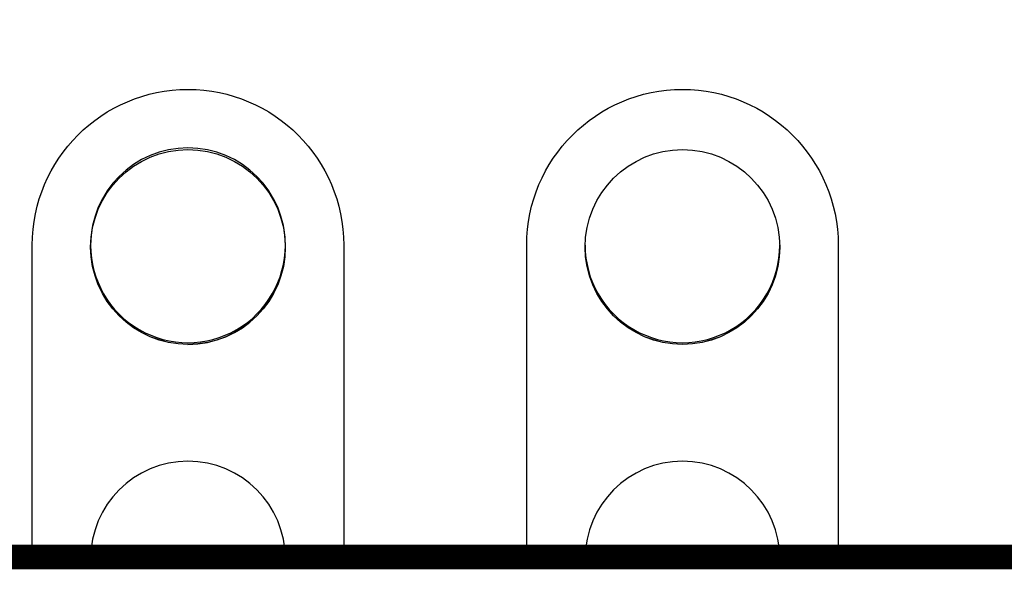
# Model space of a CAD drawing. Extents: x -3.1 to 72.3, y -97.3 to -26.1.
# Tile 4 of 15: x 34 to 39.1, y -92.1 to -89.2. Entities that reach past the tile are written whole.
import ezdxf

# ---------------------------------------------------------------- set-up
doc = ezdxf.new("R2010")
doc.units = 0
doc.header["$MEASUREMENT"] = 0
for name, color, linetype in [('BG_OUTLINE', 254, 'CONTINUOUS'), ('PG_SILKSCREEN_TOP', 254, 'CONTINUOUS'), ('PIN_TOP', 94, 'CONTINUOUS')]:
    doc.layers.add(name, color=color, linetype=linetype)

msp = doc.modelspace()

# ---------------------------------------------------------------- linework, layer by layer
at = {"layer": 'BG_OUTLINE'}
for points in [[(24.37003, -78.42435), (24.37003, -79.96461, -1.020355), (24.37003, -80.96435), (24.37003, -82.50461, -1.020355), (24.37003, -83.50435), (24.37003, -85.04461, -1.020355), (24.37003, -86.04435), (24.37003, -87.58461, -1.020355), (24.37003, -88.58435), (24.37003, -90.12461, -1.020355), (24.37003, -91.12435), (24.37003, -91.49443, 0.414332), (24.87015, -91.99456), (31.83001, -91.99456), (32.83, -91.99456), (34.37001, -91.99456), (35.37, -91.99456), (36.91001, -91.99456), (37.91, -91.99456), (44.87011, -91.99456, 0.414257)], [(35.37356, -90.38725, 0.999752), (34.37331, -90.38725)], [(34.37331, -90.38725, 1.000248), (35.37356, -90.38725)], [(34.87343, -90.89626, -0.414065), (34.37331, -90.39639)], [(34.87343, -90.89626, 0.414065), (35.37356, -90.39639)], [(36.91331, -90.38725, 1.000248), (37.91356, -90.38725)], [(37.41343, -90.89626, -0.414065), (36.91331, -90.39639)], [(37.91356, -90.39639, -0.414065), (37.41343, -90.89626)], [(35.37356, -91.99634, 0.99998), (34.37331, -91.99634)], [(37.91356, -91.99634, 0.99998), (36.91331, -91.99634)]]:
    msp.add_lwpolyline(points, format="xyb", dxfattribs=at)
at = {"layer": 'PG_SILKSCREEN_TOP', "const_width": 0.127}
msp.add_lwpolyline([(34.87343, -91.98745), (45.37354, -91.98745), (45.37354, -40.98729), (24.37333, -40.98729), (24.37333, -91.98745), (34.87343, -91.98745)], dxfattribs=at)
at = {"layer": 'PIN_TOP'}
for points in [[(34.07349, -91.99456, -0.0022623), (34.07346, -91.98732), (34.07346, -90.38737, -1), (35.67341, -90.38737), (35.67341, -91.98732, -0.0022623), (35.67337, -91.99456, -0.0022623)], [(36.61349, -91.99456, -0.0022623), (36.61346, -91.98732), (36.61346, -90.38737, -1), (38.21341, -90.38737), (38.21341, -91.98732, -0.0022623), (38.21337, -91.99456, -0.0022623)]]:
    msp.add_lwpolyline(points, format="xyb", dxfattribs=at)
for centre in [(34.87343, -90.39639), (37.41343, -90.39639)]:
    msp.add_circle(centre, 0.5, dxfattribs=at)

doc.saveas('drawing.dxf')
